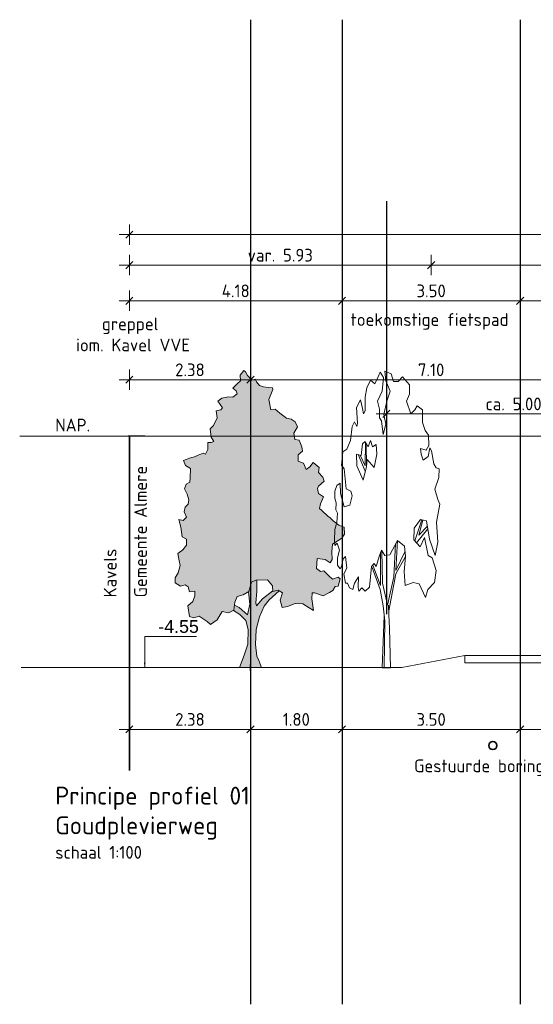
# Model space of a CAD drawing. Header units: metres. Extents: x 150805 to 161014, y 478675 to 486369.
# Tile 12 of 35: x 160748 to 160758, y 478675 to 478694. Entities that reach past the tile are written whole.
import ezdxf

# ---------------------------------------------------------------- set-up
doc = ezdxf.new("R2010")
doc.units = ezdxf.units.M
doc.linetypes.add('AL-NAP_LIJN', pattern=[15.25, 12, -1.5, 0.25, -1.5])
doc.layers.get('0').update_dxf_attribs({"lineweight": 25})
doc.layers.get('Defpoints').update_dxf_attribs({"lineweight": 25, "true_color": 0xff7fff})
for name, color, linetype, lineweight in [('N-WE-GR-BOOM-1e-A', 90, 'Continuous', 25), ('N-WE-GR-BOOM-1e-SD', 90, 'Continuous', 25), ('N-WE-VH-KANTVERHARDING-G', 7, 'Continuous', 35), ('X-XX-AL-M', 7, 'Continuous', 18), ('X-XX-AL-NAP-G', 7, 'AL-NAP_LIJN', 18), ('X-XX-AL-PROFIEL-B-G', 7, 'Continuous', 9), ('X-XX-AL-T25', 7, 'Continuous', 25), ('X-XX-AL-T35', 7, 'Continuous', 35)]:
    doc.layers.add(name, color=color, linetype=linetype, lineweight=lineweight)
doc.layers.add('N-WE-KG-GRENS_PERCEEL-G', color=150, linetype='KG-PERCEEL', lineweight=35, true_color=0x007fff)
doc.styles.add('Civitas Arial', font='arial.ttf')
doc.styles.add('NLCS-ISO-M100-T25', font='NLCS-ISO.ttf')
doc.styles.add('NLCS-ISO-M100-T35', font='NLCS-ISO.ttf')
doc.styles.get("Standard").update_dxf_attribs({"font": 'NLCS-ISO.ttf'})
doc.linetypes.add('KG-PERCEEL', pattern='A,5.5,-2,["P",Standard,S=1.8,R=0,X=-0.5,Y=-0.9],-2,5.5,-2,[5,NLCS.shx,S=0.75,R=0,X=0,Y=0],-2', length=19)
doc.dimstyles.new('Civitas 100 25', dxfattribs={"dimscale": 0.1, "dimtxt": 2.5, "dimasz": 1, "dimexe": 0.18, "dimexo": 0.0625, "dimgap": 1, "dimtad": 1, "dimzin": 0, "dimdsep": 46, "dimtxsty": 'Civitas Arial', "dimblk": 'Civitas-pijlmaat', "dimcen": 0, "dimse1": 1, "dimse2": 1, "dimadec": 0, "dimazin": 0, "dimtfac": 1, "dimtix": 1, "dimtmove": 0, "dimatfit": 0, "dimfxl": 1, "dimtolj": 1, "dimtzin": 0, "dimarcsym": 1})
doc.dimstyles.new('NLCS-M100-T25-SCHRAP-X_L2_H1', dxfattribs={"dimscale": 0.1, "dimtxt": 2.5, "dimasz": 1.4, "dimexe": 2, "dimexo": 2, "dimgap": 0.7, "dimtad": 1, "dimzin": 0, "dimdsep": 46, "dimtxsty": 'NLCS-ISO-M100-T25', "dimblk": 'OBLIQUE', "dimcen": 0, "dimdle": 2, "dimclrd": 256, "dimclre": 256, "dimclrt": 256, "dimadec": 1, "dimazin": 0, "dimtfac": 1, "dimtofl": 0, "dimtmove": 1, "dimatfit": 0, "dimldrblk": 'OBLIQUE', "dimfxl": 2, "dimfxlon": 1, "dimtfill": 1, "dimtfillclr": 254, "dimtolj": 1, "dimtzin": 0, "dimlwd": 18, "dimlwe": 18, "dimarcsym": 0})

# ---------------------------------------------------------------- blocks, each defined once
blk = doc.blocks.new('SGR-BOOM_S01_V_ZIJ-D')
at = {"layer": 'N-WE-GR-BOOM-1e-A', "transparency": 33554585}
h = blk.add_hatch(color=256, dxfattribs=at)
h.dxf.hatch_style = 1
h.set_gradient(color1=(254, 204, 102), color2=(108, 181, 90), tint=1, name='CYLINDER')
h.paths.add_polyline_path([(-1.056, 11.496), (-0.874, 11.68), (-0.792, 11.622), (-0.684, 11.475), (-0.477, 11.294), (-0.312, 11.337), (-0.253, 11.231), (-0.105, 11.091), (0.102, 11.028), (0.349, 11.012), (0.538, 10.99), (0.556, 10.931), (0.353, 10.535), (0.462, 10.124), (0.668, 10.149), (0.893, 10.004), (1.224, 9.8), (1.454, 9.761), (1.661, 9.663), (1.763, 9.457), (1.582, 9.209), (1.643, 8.962), (1.849, 8.94), (1.975, 8.676), (2.018, 8.511), (1.795, 8.362), (1.797, 8.115), (2.062, 8.035), (2.188, 7.789), (2.376, 7.896), (2.539, 8.062), (2.829, 7.858), (2.807, 7.67), (3.015, 7.489), (3.081, 7.325), (2.794, 7.134), (2.753, 7.034), (2.796, 6.845), (3.044, 6.706), (2.899, 6.434), (2.842, 6.251), (2.942, 6.187), (3.274, 5.943), (3.357, 5.902), (3.523, 5.762), (3.795, 5.599), (4.06, 5.519), (4.086, 5.248), (3.94, 5.082), (3.489, 4.855), (3.45, 4.566), (3.476, 4.254), (3.371, 4.112), (3.122, 4.252), (2.734, 4.29), (2.695, 3.901), (2.902, 3.779), (3.067, 3.798), (3.316, 3.611), (3.482, 3.471), (3.77, 3.556), (3.87, 3.492), (3.772, 3.203), (3.625, 3.184), (3.503, 3.036), (3.339, 2.952), (3.033, 2.826), (2.597, 2.946), (2.497, 2.946), (2.475, 2.698), (2.561, 2.246), (2.337, 2.35), (2.023, 2.512), (1.652, 2.527), (1.282, 2.4), (1.018, 2.357), (0.91, 2.645), (1.031, 2.934), (0.824, 3.038), (0.559, 2.995), (0.534, 3.219), (0.303, 3.447), (-0.274, 3.442), (-0.497, 3.358), (-0.618, 2.986), (-0.906, 2.86), (-1.193, 2.793), (-1.315, 2.568), (-1.354, 2.256), (-1.624, 2.154), (-1.931, 2.21), (-2.175, 1.879), (-2.504, 1.694), (-2.669, 1.816), (-3.066, 2.019), (-3.33, 1.952), (-3.536, 2.015), (-3.622, 2.427), (-3.376, 2.593), (-3.278, 2.818), (-3.279, 3.006), (-3.544, 2.981), (-3.61, 3.169), (-3.752, 3.25), (-3.981, 3.207), (-4.247, 3.328), (-4.249, 3.535), (-4.086, 3.724), (-3.988, 4.013), (-4.048, 4.195), (-4.115, 4.483), (-3.869, 4.633), (-3.682, 4.817), (-3.684, 5.046), (-3.891, 5.145), (-3.933, 5.333), (-3.958, 5.515), (-4.061, 5.826), (-3.854, 5.787), (-3.691, 5.912), (-3.798, 6.117), (-3.758, 6.3), (-3.595, 6.425), (-3.572, 6.59), (-3.657, 6.818), (-3.782, 7.024), (-3.701, 7.207), (-3.519, 7.291), (-3.497, 7.456), (-3.482, 7.827), (-3.73, 7.948), (-3.832, 8.136), (-3.485, 8.239), (-3.297, 8.281), (-3.115, 8.348), (-2.868, 8.432), (-2.745, 8.392), (-2.64, 8.575), (-2.642, 8.846), (-2.477, 8.847), (-2.336, 8.889), (-2.479, 9.053), (-2.523, 9.383), (-2.359, 9.507), (-2.179, 9.815), (-2.222, 10.085), (-1.993, 10.128), (-1.911, 10.212), (-2.036, 10.334), (-2.143, 10.475), (-1.955, 10.582), (-1.626, 10.644), (-1.402, 10.628), (-1.197, 10.753), (-1.239, 10.876), (-1.405, 10.975), (-1.177, 11.165), (-1.036, 11.266)])
h = blk.add_hatch(color=256, dxfattribs=at)
h.dxf.hatch_style = 1
h.set_gradient(color1=(99, 100, 102), color2=(88, 186, 72), tint=1, name='INVCURVED')
h.paths.add_polyline_path([(-0.098, 2.001), (0.128, 2.415), (0.374, 2.664), (0.861, 3.02), (0.824, 3.038), (0.559, 2.995), (0.557, 3.016), (0.044, 2.703), (-0.243, 2.43), (-0.285, 2.553), (-0.229, 2.989), (-0.233, 3.442), (-0.274, 3.442), (-0.497, 3.358), (-0.618, 2.986), (-0.646, 2.974), (-0.573, 2.492), (-0.693, 2.079), (-1.09, 2.364), (-1.33, 2.45), (-1.356, 2.244), (-1.064, 2.093), (-0.774, 1.848), (-0.648, 1.502), (-0.667, 0.925), (-0.846, 0.488), (-1.08, 0), (0, 0), (-0.126, 0.287), (-0.227, 0.452), (-0.296, 0.904), (-0.259, 1.505)])
at = {"lineweight": 0}
for p, q in [((-0.233, 3.442), (-0.229, 2.989)), ((-0.573, 2.492), (-0.646, 2.974)), ((-0.229, 2.989), (-0.285, 2.553)), ((0.044, 2.703), (0.557, 3.016)), ((0.861, 3.02), (0.374, 2.664)), ((-1.33, 2.45), (-1.09, 2.364)), ((-1.09, 2.364), (-0.693, 2.079)), ((-0.693, 2.079), (-0.573, 2.492)), ((-0.285, 2.553), (-0.243, 2.43)), ((-0.243, 2.43), (0.044, 2.703)), ((0.128, 2.415), (-0.098, 2.001)), ((0.374, 2.664), (0.128, 2.415)), ((-1.368, 2.251), (-1.064, 2.093)), ((-1.064, 2.093), (-0.774, 1.848)), ((-0.098, 2.001), (-0.259, 1.505)), ((-0.774, 1.848), (-0.648, 1.502)), ((-0.648, 1.502), (-0.667, 0.925)), ((-0.259, 1.505), (-0.296, 0.904)), ((-0.667, 0.925), (-0.846, 0.488)), ((-0.296, 0.904), (-0.227, 0.452)), ((-0.846, 0.488), (-1.08, 0)), ((-0.227, 0.452), (-0.126, 0.287)), ((-1.08, 0), (0, 0)), ((-0.126, 0.287), (0, 0))]:
    blk.add_line(p, q, dxfattribs=at)
at = {"lineweight": 0, "flags": 128}
blk.add_lwpolyline([(-1.056, 11.496), (-0.874, 11.68), (-0.792, 11.622), (-0.684, 11.475), (-0.477, 11.294), (-0.312, 11.337), (-0.253, 11.231), (-0.105, 11.091), (0.102, 11.028), (0.349, 11.012), (0.538, 10.99), (0.556, 10.931), (0.353, 10.535), (0.462, 10.124), (0.668, 10.149), (0.893, 10.004), (1.224, 9.8), (1.454, 9.761), (1.661, 9.663), (1.763, 9.457), (1.582, 9.209), (1.643, 8.962), (1.849, 8.94), (1.975, 8.676), (2.018, 8.511), (1.795, 8.362), (1.797, 8.115), (2.062, 8.035), (2.188, 7.789), (2.376, 7.896), (2.539, 8.062), (2.829, 7.858), (2.807, 7.67), (3.015, 7.489), (3.081, 7.325), (2.794, 7.134), (2.753, 7.034), (2.796, 6.845), (3.044, 6.706), (2.899, 6.434), (2.842, 6.251), (2.942, 6.187), (3.274, 5.943), (3.357, 5.902), (3.523, 5.762), (3.795, 5.599), (4.06, 5.519), (4.086, 5.248), (3.94, 5.082), (3.489, 4.855), (3.45, 4.566), (3.476, 4.254), (3.371, 4.112), (3.122, 4.252), (2.734, 4.29), (2.695, 3.901), (2.902, 3.779), (3.067, 3.798), (3.316, 3.611), (3.482, 3.471), (3.77, 3.556), (3.87, 3.492), (3.772, 3.203), (3.625, 3.184), (3.503, 3.036), (3.339, 2.952), (3.033, 2.826), (2.597, 2.946), (2.497, 2.946), (2.475, 2.698), (2.561, 2.246), (2.337, 2.35), (2.023, 2.512), (1.652, 2.527), (1.282, 2.4), (1.018, 2.357), (0.91, 2.645), (1.031, 2.934), (0.824, 3.038), (0.559, 2.995), (0.534, 3.219), (0.303, 3.447), (-0.274, 3.442), (-0.497, 3.358), (-0.618, 2.986), (-0.906, 2.86), (-1.193, 2.793), (-1.315, 2.568), (-1.354, 2.256), (-1.624, 2.154), (-1.931, 2.21), (-2.175, 1.879), (-2.504, 1.694), (-2.669, 1.816), (-3.066, 2.019), (-3.33, 1.952), (-3.536, 2.015), (-3.622, 2.427), (-3.376, 2.593), (-3.278, 2.818), (-3.279, 3.006), (-3.544, 2.981), (-3.61, 3.169), (-3.752, 3.25), (-3.981, 3.207), (-4.247, 3.328), (-4.249, 3.535), (-4.086, 3.724), (-3.988, 4.013), (-4.048, 4.195), (-4.115, 4.483), (-3.869, 4.633), (-3.682, 4.817), (-3.684, 5.046), (-3.891, 5.145), (-3.933, 5.333), (-3.958, 5.515), (-4.061, 5.826), (-3.854, 5.787), (-3.691, 5.912), (-3.798, 6.117), (-3.758, 6.3), (-3.595, 6.425), (-3.572, 6.59), (-3.657, 6.818), (-3.782, 7.024), (-3.701, 7.207), (-3.519, 7.291), (-3.497, 7.456), (-3.482, 7.827), (-3.73, 7.948), (-3.832, 8.136), (-3.485, 8.239), (-3.297, 8.281), (-3.115, 8.348), (-2.868, 8.432), (-2.745, 8.392), (-2.64, 8.575), (-2.642, 8.846), (-2.477, 8.847), (-2.336, 8.889), (-2.479, 9.053), (-2.523, 9.383), (-2.359, 9.507), (-2.179, 9.815), (-2.222, 10.085), (-1.993, 10.128), (-1.911, 10.212), (-2.036, 10.334), (-2.143, 10.475), (-1.955, 10.582), (-1.626, 10.644), (-1.402, 10.628), (-1.197, 10.753), (-1.239, 10.876), (-1.405, 10.975), (-1.177, 11.165), (-1.036, 11.266)], close=True, dxfattribs=at)
at = {"layer": 'Defpoints'}
blk.add_line((-0.54, -0.119), (-0.54, 0.13), dxfattribs=at)
blk = doc.blocks.new('SGR-BOOM_S01_P_ZIJ-D')
at = {"color": 0, "linetype": 'ByBlock'}
for p, q in [((-0.605, 14.244), (-0.384, 14.515)), ((-0.384, 14.515), (-0.053, 14.244)), ((0.057, 14.554), (0.692, 14.438)), ((0.168, 14.09), (0.057, 14.554)), ((-1.709, 13.742), (-1.35, 14.128)), ((-1.35, 14.128), (-0.909, 13.935)), ((-0.909, 13.935), (-0.605, 14.244)), ((-0.053, 14.244), (-0.191, 13.587)), ((0.582, 13.587), (0.168, 14.09)), ((0.692, 14.438), (0.913, 14.051)), ((0.913, 14.051), (1.382, 14.051)), ((1.382, 14.051), (1.796, 14.283)), ((1.796, 14.283), (2.486, 13.896)), ((-1.847, 13.278), (-1.709, 13.742)), ((-0.191, 13.587), (-0.66, 13.084)), ((0.251, 13.084), (0.582, 13.587)), ((2.486, 13.896), (2.486, 13.432)), ((-2.73, 12.775), (-2.316, 13.162)), ((-2.316, 13.162), (-2.123, 12.736)), ((-1.847, 12.62), (-1.847, 13.278)), ((-0.66, 13.084), (-0.467, 12.698)), ((-0.025, 12.427), (0.251, 13.084)), ((2.486, 13.432), (2.21, 13.084)), ((2.21, 13.084), (2.624, 12.466)), ((-2.62, 12.002), (-2.73, 12.775)), ((-2.123, 12.736), (-2.013, 12.466)), ((-2.013, 12.466), (-1.847, 12.62)), ((-0.467, 12.698), (-0.467, 12.272)), ((2.624, 12.466), (3.011, 12.659)), ((3.011, 12.659), (3.259, 12.852)), ((3.259, 12.852), (3.783, 12.659)), ((3.783, 12.659), (3.783, 12.04)), ((-0.467, 12.272), (-0.246, 12.118)), ((-0.246, 12.118), (-0.081, 11.46)), ((0.168, 11.963), (-0.025, 12.427)), ((-3.31, 11.151), (-3.144, 11.847)), ((-3.144, 11.847), (-2.896, 12.079)), ((-2.896, 12.079), (-2.675, 11.847)), ((-2.675, 11.847), (-2.62, 12.002)), ((-0.081, 11.46), (0.168, 11.963)), ((3.783, 12.04), (4.032, 11.654)), ((4.032, 11.654), (4.363, 11.422)), ((-3.669, 10.725), (-3.31, 11.151)), ((-1.35, 11.151), (-1.571, 10.841)), ((-1.129, 10.841), (-1.35, 11.151)), ((4.363, 11.422), (4.391, 10.919)), ((-4.055, 10.609), (-3.669, 10.725)), ((-2.123, 10.996), (-2.261, 10.416)), ((-1.875, 11.112), (-2.123, 10.996)), ((-1.571, 10.841), (-1.875, 11.112)), ((-1.844, 11.085), (-1.875, 9.913)), ((-1.731, 9.898), (-1.764, 10.996)), ((-0.798, 10.957), (-1.129, 10.841)), ((-0.715, 10.493), (-0.798, 10.957)), ((3.59, 10.764), (3.645, 10.493)), ((4.142, 10.687), (3.59, 10.764)), ((4.391, 10.919), (4.142, 10.687)), ((4.335, 10.377), (4.501, 10.803)), ((4.501, 10.803), (4.667, 10.648)), ((4.667, 10.648), (4.883, 10.004)), ((-4.193, 9.952), (-4.055, 10.609)), ((-2.703, 10.493), (-2.675, 9.913)), ((-2.261, 10.416), (-2.703, 10.493)), ((-1.848, 9.655), (-2.554, 10.467)), ((-1.875, 9.913), (-2.36, 10.433)), ((-1.737, 9.875), (-1.654, 10.223)), ((-1.654, 10.223), (-0.991, 9.836)), ((-0.991, 9.836), (-0.715, 10.493)), ((3.645, 10.493), (3.839, 10.184)), ((3.839, 10.184), (4.335, 10.377)), ((-3.917, 9.759), (-4.193, 9.952)), ((-3.724, 8.792), (-3.917, 9.759)), ((-2.675, 9.913), (-2.068, 9.217)), ((-2.068, 9.217), (-1.737, 9.875)), ((4.883, 10.004), (5.104, 9.811)), ((5.104, 9.811), (5.407, 9.772)), ((5.407, 9.772), (5.38, 9.347)), ((5.38, 9.347), (4.993, 8.767)), ((-4.828, 8.676), (-4.635, 8.947)), ((-4.635, 8.947), (-4.304, 9.063)), ((-4.304, 9.063), (-4.276, 8.56)), ((-3.282, 8.676), (-3.724, 8.792)), ((4.993, 8.767), (5.269, 8.264)), ((-4.828, 8.328), (-4.828, 8.676)), ((-4.718, 8.096), (-4.828, 8.328)), ((-4.276, 8.56), (-3.917, 7.903)), ((-3.365, 7.98), (-3.144, 8.444)), ((-3.144, 8.444), (-3.282, 8.676)), ((5.269, 8.264), (5.462, 8.032)), ((-4.745, 7.748), (-4.718, 8.096)), ((-4.58, 7.593), (-4.745, 7.748)), ((-3.917, 7.903), (-3.365, 7.98)), ((5.462, 8.032), (5.157, 7.141)), ((-4.635, 7.129), (-4.58, 7.593)), ((3.563, 7.284), (2.955, 6.858)), ((3.713, 7.265), (3.025, 6.223)), ((4.17, 7.206), (3.563, 7.284)), ((-4.883, 6.24), (-4.828, 6.781)), ((-4.828, 6.781), (-4.635, 7.129)), ((2.955, 6.858), (2.928, 6.278)), ((3.184, 6.131), (4.308, 6.82)), ((3.397, 6.51), (3.81, 7.252)), ((3.397, 6.51), (4.26, 6.943)), ((4.473, 6.317), (4.17, 7.206)), ((5.157, 7.141), (5.274, 6.162)), ((3.535, 5.93), (3.977, 6.394)), ((3.977, 6.394), (4.335, 5.505)), ((5.025, 5.505), (4.473, 6.317)), ((-4.828, 6.008), (-4.883, 6.24)), ((-4.607, 6.124), (-4.828, 6.008)), ((-4.386, 5.776), (-4.607, 6.124)), ((1.299, 6.24), (0.554, 5.544)), ((1.124, 6.076), (0.941, 4.461)), ((1.134, 4.77), (1.299, 6.24)), ((1.989, 5.969), (1.299, 6.24)), ((2.1, 5.466), (1.989, 5.969)), ((2.928, 6.278), (3.535, 5.93)), ((5.274, 6.162), (5.025, 5.505)), ((-4.58, 5.389), (-4.386, 5.776)), ((-4.58, 5.041), (-4.58, 5.389)), ((-4.028, 5.35), (-4.193, 4.964)), ((-3.807, 5.466), (-4.028, 5.35)), ((-3.669, 4.886), (-3.807, 5.466)), ((-0.467, 5.505), (-0.771, 4.964)), ((-0.246, 5.776), (-0.467, 5.505)), ((-0.357, 5.621), (-0.357, 4.036)), ((0.057, 5.505), (-0.246, 5.776)), ((-0.163, 4.152), (-0.219, 5.737)), ((0.554, 5.544), (0.057, 5.505)), ((1.134, 4.77), (2.045, 5.698)), ((1.161, 4.616), (2.1, 5.466)), ((1.962, 4.732), (2.1, 5.466)), ((4.335, 5.505), (4.722, 5.389)), ((4.722, 5.389), (5.108, 4.77)), ((-4.331, 4.848), (-4.58, 5.041)), ((-4.193, 4.964), (-4.331, 4.848)), ((-3.972, 4.616), (-3.669, 4.886)), ((-1.24, 4.964), (-1.433, 3.958)), ((-0.964, 5.118), (-1.24, 4.964)), ((-0.384, 3.842), (-1.185, 4.925)), ((-0.357, 4.036), (-1.102, 5.041)), ((-0.771, 4.964), (-0.964, 5.118)), ((-3.807, 4.152), (-3.972, 4.616)), ((-2.509, 4.461), (-2.896, 4.152)), ((-2.537, 3.958), (-2.509, 4.461)), ((0.941, 4.461), (0.333, 3.069)), ((0.454, 2.801), (1.161, 4.616)), ((2.072, 4.036), (1.962, 4.732)), ((5.108, 4.77), (4.943, 4.19)), ((-3.586, 4.152), (-3.807, 4.152)), ((-3.393, 3.92), (-3.586, 4.152)), ((-3.062, 3.842), (-3.393, 3.92)), ((-2.896, 4.152), (-3.062, 3.842)), ((-2.482, 3.765), (-2.537, 3.958)), ((-2.178, 3.92), (-2.482, 3.765)), ((-1.875, 3.765), (-2.178, 3.92)), ((-1.433, 3.958), (-1.875, 3.765)), ((0.333, 3.069), (-0.163, 4.152)), ((2.845, 4.19), (2.072, 4.036)), ((3.452, 4.113), (2.845, 4.19)), ((4.059, 3.455), (3.452, 4.113)), ((4.943, 4.19), (4.308, 3.842)), ((-0.095, 3.034), (-0.384, 3.842)), ((4.308, 3.842), (4.059, 3.455)), ((-0.095, 3.034), (0.056, 2.304)), ((0.459, 2.586), (0.446, 3.078)), ((-0.2, 0), (0.002, 2.564)), ((0.522, 1.947), (0.459, 2.586)), ((0.056, 2.304), (0, 0)), ((0.522, 1.947), (0.635, 0))]:
    blk.add_line(p, q, dxfattribs=at)
blk.add_line((-0.2, 0), (0.635, 0))
blk = doc.blocks.new('_Oblique')
at = {"color": 0, "linetype": 'ByBlock', "lineweight": -2}
blk.add_line((-0.5, -0.5), (0.5, 0.5), dxfattribs=at)
blk = doc.blocks.new('*D318')
at = {"layer": 'Defpoints', "color": 0, "transparency": 16777216}
for p in [(160756.145, 478689.679), (160767.895, 478689.184), (160756.145, 478686.322)]:
    blk.add_point(p, dxfattribs=at)
at = {"layer": 'X-XX-AL-M', "linetype": 'Continuous', "lineweight": 18, "transparency": 16777216}
for p, q in [((160756.145, 478689.479), (160756.145, 478689.879)), ((160767.895, 478689.479), (160767.895, 478689.879)), ((160768.095, 478689.679), (160755.945, 478689.679))]:
    blk.add_line(p, q, dxfattribs=at)
at = {"layer": 'X-XX-AL-M', "lineweight": 18, "transparency": 16777216, "xscale": 0.14, "yscale": 0.14, "zscale": 0.14, "rotation": 180}
blk.add_blockref('_Oblique', (160756.145, 478689.679), dxfattribs=at)
at = {"layer": 'X-XX-AL-M', "lineweight": 18, "transparency": 16777216, "xscale": 0.14, "yscale": 0.14, "zscale": 0.14}
blk.add_blockref('_Oblique', (160767.895, 478689.679), dxfattribs=at)
at = {"layer": 'X-XX-AL-M', "transparency": 16777216, "insert": (160762.02, 478689.874), "char_height": 0.25, "attachment_point": 5, "style": 'NLCS-ISO-M100-T25', "bg_fill": 3, "box_fill_scale": 1.1, "bg_fill_color": 256, "bg_fill_true_color": 13158600, "bg_fill_transparency": 0}
blk.add_mtext('\\A1;11.75', dxfattribs=at)
blk = doc.blocks.new('*D319')
at = {"layer": 'Defpoints', "color": 0, "transparency": 16777216}
for p in [(160754.395, 478688.978), (160750.215, 478686.322), (160754.395, 478682.522)]:
    blk.add_point(p, dxfattribs=at)
at = {"layer": 'X-XX-AL-M', "linetype": 'Continuous', "lineweight": 18, "transparency": 16777216}
for p, q in [((160750.215, 478688.778), (160750.215, 478689.178)), ((160754.395, 478688.778), (160754.395, 478689.178)), ((160750.015, 478688.978), (160754.595, 478688.978))]:
    blk.add_line(p, q, dxfattribs=at)
at = {"layer": 'X-XX-AL-M', "lineweight": 18, "transparency": 16777216, "xscale": 0.14, "yscale": 0.14, "zscale": 0.14, "rotation": 180}
blk.add_blockref('_Oblique', (160750.215, 478688.978), dxfattribs=at)
at = {"layer": 'X-XX-AL-M', "lineweight": 18, "transparency": 16777216, "xscale": 0.14, "yscale": 0.14, "zscale": 0.14}
blk.add_blockref('_Oblique', (160754.395, 478688.978), dxfattribs=at)
at = {"layer": 'X-XX-AL-M', "transparency": 16777216, "insert": (160752.305, 478689.173), "char_height": 0.25, "attachment_point": 5, "style": 'NLCS-ISO-M100-T25', "bg_fill": 3, "box_fill_scale": 1.1, "bg_fill_color": 256, "bg_fill_true_color": 13158600, "bg_fill_transparency": 0}
blk.add_mtext('\\A1;4.18', dxfattribs=at)
blk = doc.blocks.new('*D320')
at = {"layer": 'Defpoints', "color": 0, "transparency": 16777216}
for p in [(160757.895, 478688.978), (160754.395, 478682.522), (160757.895, 478682.522)]:
    blk.add_point(p, dxfattribs=at)
at = {"layer": 'X-XX-AL-M', "linetype": 'Continuous', "lineweight": 18, "transparency": 16777216}
for p, q in [((160754.395, 478688.778), (160754.395, 478689.178)), ((160757.895, 478688.778), (160757.895, 478689.178)), ((160754.195, 478688.978), (160758.095, 478688.978))]:
    blk.add_line(p, q, dxfattribs=at)
at = {"layer": 'X-XX-AL-M', "lineweight": 18, "transparency": 16777216, "xscale": 0.14, "yscale": 0.14, "zscale": 0.14, "rotation": 180}
blk.add_blockref('_Oblique', (160754.395, 478688.978), dxfattribs=at)
at = {"layer": 'X-XX-AL-M', "lineweight": 18, "transparency": 16777216, "xscale": 0.14, "yscale": 0.14, "zscale": 0.14}
blk.add_blockref('_Oblique', (160757.895, 478688.978), dxfattribs=at)
at = {"layer": 'X-XX-AL-M', "transparency": 16777216, "insert": (160756.145, 478689.173), "char_height": 0.25, "attachment_point": 5, "style": 'NLCS-ISO-M100-T25', "bg_fill": 3, "box_fill_scale": 1.1, "bg_fill_color": 256, "bg_fill_true_color": 13158600, "bg_fill_transparency": 0}
blk.add_mtext('\\A1;3.50', dxfattribs=at)
blk = doc.blocks.new('*D321')
at = {"layer": 'Defpoints', "color": 0, "transparency": 16777216}
for p in [(160764.645, 478688.978), (160764.645, 478682.824), (160757.895, 478682.522)]:
    blk.add_point(p, dxfattribs=at)
at = {"layer": 'X-XX-AL-M', "linetype": 'Continuous', "lineweight": 18, "transparency": 16777216}
for p, q in [((160757.895, 478688.778), (160757.895, 478689.178)), ((160764.645, 478688.778), (160764.645, 478689.178)), ((160757.695, 478688.978), (160764.845, 478688.978))]:
    blk.add_line(p, q, dxfattribs=at)
at = {"layer": 'X-XX-AL-M', "lineweight": 18, "transparency": 16777216, "xscale": 0.14, "yscale": 0.14, "zscale": 0.14, "rotation": 180}
blk.add_blockref('_Oblique', (160757.895, 478688.978), dxfattribs=at)
at = {"layer": 'X-XX-AL-M', "lineweight": 18, "transparency": 16777216, "xscale": 0.14, "yscale": 0.14, "zscale": 0.14}
blk.add_blockref('_Oblique', (160764.645, 478688.978), dxfattribs=at)
at = {"layer": 'X-XX-AL-M', "transparency": 16777216, "insert": (160761.27, 478689.173), "char_height": 0.25, "attachment_point": 5, "style": 'NLCS-ISO-M100-T25', "bg_fill": 3, "box_fill_scale": 1.1, "bg_fill_color": 256, "bg_fill_true_color": 13158600, "bg_fill_transparency": 0}
blk.add_mtext('\\A1;6.75', dxfattribs=at)
blk = doc.blocks.new('*D325')
at = {"layer": 'Defpoints', "color": 0, "transparency": 16777216}
for p in [(160776.465, 478690.278), (160750.215, 478686.322), (160776.465, 478686.322)]:
    blk.add_point(p, dxfattribs=at)
at = {"layer": 'X-XX-AL-M', "linetype": 'Continuous', "lineweight": 18, "transparency": 16777216}
for p, q in [((160750.215, 478690.078), (160750.215, 478690.478)), ((160776.465, 478690.078), (160776.465, 478690.478)), ((160750.015, 478690.278), (160776.665, 478690.278))]:
    blk.add_line(p, q, dxfattribs=at)
at = {"layer": 'X-XX-AL-M', "lineweight": 18, "transparency": 16777216, "xscale": 0.14, "yscale": 0.14, "zscale": 0.14, "rotation": 180}
blk.add_blockref('_Oblique', (160750.215, 478690.278), dxfattribs=at)
at = {"layer": 'X-XX-AL-M', "lineweight": 18, "transparency": 16777216, "xscale": 0.14, "yscale": 0.14, "zscale": 0.14}
blk.add_blockref('_Oblique', (160776.465, 478690.278), dxfattribs=at)
at = {"layer": 'X-XX-AL-M', "transparency": 16777216, "insert": (160763.34, 478690.498), "char_height": 0.25, "attachment_point": 5, "style": 'NLCS-ISO-M100-T25', "bg_fill": 3, "box_fill_scale": 1.1, "bg_fill_color": 256, "bg_fill_true_color": 13158600, "bg_fill_transparency": 0}
blk.add_mtext('\\A1;var. 26.25 (RVB)', dxfattribs=at)
blk = doc.blocks.new('*D326')
at = {"layer": 'Defpoints', "color": 0, "transparency": 16777216}
for p in [(160750.215, 478689.679), (160750.215, 478686.322), (160756.145, 478686.322)]:
    blk.add_point(p, dxfattribs=at)
at = {"layer": 'X-XX-AL-M', "linetype": 'Continuous', "lineweight": 18, "transparency": 16777216}
for p, q in [((160750.215, 478689.479), (160750.215, 478689.879)), ((160756.145, 478689.479), (160756.145, 478689.879)), ((160756.345, 478689.679), (160750.015, 478689.679))]:
    blk.add_line(p, q, dxfattribs=at)
at = {"layer": 'X-XX-AL-M', "lineweight": 18, "transparency": 16777216, "xscale": 0.14, "yscale": 0.14, "zscale": 0.14, "rotation": 180}
blk.add_blockref('_Oblique', (160750.215, 478689.679), dxfattribs=at)
at = {"layer": 'X-XX-AL-M', "lineweight": 18, "transparency": 16777216, "xscale": 0.14, "yscale": 0.14, "zscale": 0.14}
blk.add_blockref('_Oblique', (160756.145, 478689.679), dxfattribs=at)
at = {"layer": 'X-XX-AL-M', "transparency": 16777216, "insert": (160753.18, 478689.874), "char_height": 0.25, "attachment_point": 5, "style": 'NLCS-ISO-M100-T25', "bg_fill": 3, "box_fill_scale": 1.1, "bg_fill_color": 256, "bg_fill_true_color": 13158600, "bg_fill_transparency": 0}
blk.add_mtext('\\A1;var. 5.93', dxfattribs=at)
blk = doc.blocks.new('*D315')
at = {"layer": 'Defpoints', "color": 0, "transparency": 16777216}
for p in [(160755.265, 478690.934), (160760.265, 478686.757), (160760.265, 478682.824)]:
    blk.add_point(p, dxfattribs=at)
at = {"layer": 'X-XX-AL-M', "linetype": 'Continuous', "lineweight": 18, "transparency": 16777216}
for p, q in [((160755.265, 478686.957), (160755.265, 478686.557)), ((160760.265, 478686.557), (160760.265, 478686.957)), ((160755.065, 478686.757), (160760.465, 478686.757))]:
    blk.add_line(p, q, dxfattribs=at)
at = {"layer": 'X-XX-AL-M', "lineweight": 18, "transparency": 16777216, "xscale": 0.14, "yscale": 0.14, "zscale": 0.14, "rotation": 180}
blk.add_blockref('_Oblique', (160755.265, 478686.757), dxfattribs=at)
at = {"layer": 'X-XX-AL-M', "lineweight": 18, "transparency": 16777216, "xscale": 0.14, "yscale": 0.14, "zscale": 0.14}
blk.add_blockref('_Oblique', (160760.265, 478686.757), dxfattribs=at)
at = {"layer": 'X-XX-AL-M', "transparency": 16777216, "insert": (160757.765, 478686.952), "char_height": 0.25, "attachment_point": 5, "style": 'NLCS-ISO-M100-T25', "bg_fill": 3, "box_fill_scale": 1.1, "bg_fill_color": 256, "bg_fill_true_color": 13158600, "bg_fill_transparency": 0}
blk.add_mtext('\\A1;ca. 5.00', dxfattribs=at)
blk = doc.blocks.new('*D59')
at = {"layer": 'Defpoints', "color": 0, "transparency": 16777216}
for p in [(0.033, 0), (0.18, -3.97), (0.033, -4.55)]:
    blk.add_point(p, dxfattribs=at)
at = {"color": 0, "transparency": 16777216, "insert": (0.666, -3.743), "char_height": 0.25, "attachment_point": 5, "style": 'Civitas Arial'}
blk.add_mtext('\\A1;-4.55 ', dxfattribs=at)
blk = doc.blocks.new('Civitas-pijlmaat')
blk.add_line((0, 0.52), (0, -0.52))
blk.add_solid([(0, 0), (-1.5, 0.34), (-1.5, -0.34)])
blk = doc.blocks.new('*D332')
at = {"layer": 'Defpoints', "color": 0, "transparency": 16777216}
for p in [(160752.595, 478687.427), (160750.215, 478686.322), (160752.595, 478686.322)]:
    blk.add_point(p, dxfattribs=at)
at = {"layer": 'N-WE-GR-BOOM-1e-SD', "linetype": 'Continuous', "lineweight": 18, "transparency": 16777216}
for p, q in [((160750.215, 478687.227), (160750.215, 478687.627)), ((160752.595, 478687.227), (160752.595, 478687.627)), ((160750.015, 478687.427), (160752.795, 478687.427))]:
    blk.add_line(p, q, dxfattribs=at)
at = {"layer": 'N-WE-GR-BOOM-1e-SD', "lineweight": 18, "transparency": 16777216, "xscale": 0.14, "yscale": 0.14, "zscale": 0.14, "rotation": 180}
blk.add_blockref('_Oblique', (160750.215, 478687.427), dxfattribs=at)
at = {"layer": 'N-WE-GR-BOOM-1e-SD', "lineweight": 18, "transparency": 16777216, "xscale": 0.14, "yscale": 0.14, "zscale": 0.14}
blk.add_blockref('_Oblique', (160752.595, 478687.427), dxfattribs=at)
at = {"layer": 'N-WE-GR-BOOM-1e-SD', "transparency": 16777216, "insert": (160751.405, 478687.622), "char_height": 0.25, "attachment_point": 5, "style": 'NLCS-ISO-M100-T25', "bg_fill": 3, "box_fill_scale": 1.1, "bg_fill_color": 256, "bg_fill_true_color": 13158600, "bg_fill_transparency": 0}
blk.add_mtext('\\A1;2.38', dxfattribs=at)
blk = doc.blocks.new('*D333')
at = {"layer": 'Defpoints', "color": 0, "transparency": 16777216}
for p in [(160759.695, 478687.427), (160752.595, 478686.322), (160759.695, 478682.164)]:
    blk.add_point(p, dxfattribs=at)
at = {"layer": 'N-WE-GR-BOOM-1e-SD', "linetype": 'Continuous', "lineweight": 18, "transparency": 16777216}
for p, q in [((160752.595, 478687.227), (160752.595, 478687.627)), ((160759.695, 478687.227), (160759.695, 478687.627)), ((160752.395, 478687.427), (160759.895, 478687.427))]:
    blk.add_line(p, q, dxfattribs=at)
at = {"layer": 'N-WE-GR-BOOM-1e-SD', "lineweight": 18, "transparency": 16777216, "xscale": 0.14, "yscale": 0.14, "zscale": 0.14, "rotation": 180}
blk.add_blockref('_Oblique', (160752.595, 478687.427), dxfattribs=at)
at = {"layer": 'N-WE-GR-BOOM-1e-SD', "lineweight": 18, "transparency": 16777216, "xscale": 0.14, "yscale": 0.14, "zscale": 0.14}
blk.add_blockref('_Oblique', (160759.695, 478687.427), dxfattribs=at)
at = {"layer": 'N-WE-GR-BOOM-1e-SD', "transparency": 16777216, "insert": (160756.145, 478687.622), "char_height": 0.25, "attachment_point": 5, "style": 'NLCS-ISO-M100-T25', "bg_fill": 3, "box_fill_scale": 1.1, "bg_fill_color": 256, "bg_fill_true_color": 13158600, "bg_fill_transparency": 0}
blk.add_mtext('\\A1;7.10', dxfattribs=at)
blk = doc.blocks.new('*D335')
at = {"layer": 'Defpoints', "color": 0, "transparency": 16777216}
for p in [(160752.595, 478680.56), (160750.215, 478679.755), (160752.595, 478679.755)]:
    blk.add_point(p, dxfattribs=at)
at = {"layer": 'N-WE-GR-BOOM-1e-SD', "linetype": 'Continuous', "lineweight": 18, "transparency": 16777216}
for p, q in [((160750.215, 478680.36), (160750.215, 478680.76)), ((160752.595, 478680.36), (160752.595, 478680.76)), ((160750.015, 478680.56), (160752.795, 478680.56))]:
    blk.add_line(p, q, dxfattribs=at)
at = {"layer": 'N-WE-GR-BOOM-1e-SD', "lineweight": 18, "transparency": 16777216, "xscale": 0.14, "yscale": 0.14, "zscale": 0.14, "rotation": 180}
blk.add_blockref('_Oblique', (160750.215, 478680.56), dxfattribs=at)
at = {"layer": 'N-WE-GR-BOOM-1e-SD', "lineweight": 18, "transparency": 16777216, "xscale": 0.14, "yscale": 0.14, "zscale": 0.14}
blk.add_blockref('_Oblique', (160752.595, 478680.56), dxfattribs=at)
at = {"layer": 'N-WE-GR-BOOM-1e-SD', "transparency": 16777216, "insert": (160751.405, 478680.755), "char_height": 0.25, "attachment_point": 5, "style": 'NLCS-ISO-M100-T25', "bg_fill": 3, "box_fill_scale": 1.1, "bg_fill_color": 256, "bg_fill_true_color": 13158600, "bg_fill_transparency": 0}
blk.add_mtext('\\A1;2.38', dxfattribs=at)
blk = doc.blocks.new('*D336')
at = {"layer": 'Defpoints', "color": 0, "transparency": 16777216}
for p in [(160754.395, 478681.772), (160754.395, 478680.56), (160752.595, 478679.755)]:
    blk.add_point(p, dxfattribs=at)
at = {"layer": 'N-WE-GR-BOOM-1e-SD', "linetype": 'Continuous', "lineweight": 18, "transparency": 16777216}
for p, q in [((160752.595, 478680.36), (160752.595, 478680.76)), ((160754.395, 478680.76), (160754.395, 478680.36)), ((160752.395, 478680.56), (160754.595, 478680.56))]:
    blk.add_line(p, q, dxfattribs=at)
at = {"layer": 'N-WE-GR-BOOM-1e-SD', "lineweight": 18, "transparency": 16777216, "xscale": 0.14, "yscale": 0.14, "zscale": 0.14, "rotation": 180}
blk.add_blockref('_Oblique', (160752.595, 478680.56), dxfattribs=at)
at = {"layer": 'N-WE-GR-BOOM-1e-SD', "lineweight": 18, "transparency": 16777216, "xscale": 0.14, "yscale": 0.14, "zscale": 0.14}
blk.add_blockref('_Oblique', (160754.395, 478680.56), dxfattribs=at)
at = {"layer": 'N-WE-GR-BOOM-1e-SD', "transparency": 16777216, "insert": (160753.495, 478680.755), "char_height": 0.25, "attachment_point": 5, "style": 'NLCS-ISO-M100-T25', "bg_fill": 3, "box_fill_scale": 1.1, "bg_fill_color": 256, "bg_fill_true_color": 13158600, "bg_fill_transparency": 0}
blk.add_mtext('\\A1;1.80', dxfattribs=at)
blk = doc.blocks.new('*D337')
at = {"layer": 'Defpoints', "color": 0, "transparency": 16777216}
for p in [(160754.395, 478681.772), (160757.895, 478681.772), (160757.895, 478680.56)]:
    blk.add_point(p, dxfattribs=at)
at = {"layer": 'N-WE-GR-BOOM-1e-SD', "linetype": 'Continuous', "lineweight": 18, "transparency": 16777216}
for p, q in [((160754.395, 478680.76), (160754.395, 478680.36)), ((160757.895, 478680.76), (160757.895, 478680.36)), ((160754.195, 478680.56), (160758.095, 478680.56))]:
    blk.add_line(p, q, dxfattribs=at)
at = {"layer": 'N-WE-GR-BOOM-1e-SD', "lineweight": 18, "transparency": 16777216, "xscale": 0.14, "yscale": 0.14, "zscale": 0.14, "rotation": 180}
blk.add_blockref('_Oblique', (160754.395, 478680.56), dxfattribs=at)
at = {"layer": 'N-WE-GR-BOOM-1e-SD', "lineweight": 18, "transparency": 16777216, "xscale": 0.14, "yscale": 0.14, "zscale": 0.14}
blk.add_blockref('_Oblique', (160757.895, 478680.56), dxfattribs=at)
at = {"layer": 'N-WE-GR-BOOM-1e-SD', "transparency": 16777216, "insert": (160756.145, 478680.755), "char_height": 0.25, "attachment_point": 5, "style": 'NLCS-ISO-M100-T25', "bg_fill": 3, "box_fill_scale": 1.1, "bg_fill_color": 256, "bg_fill_true_color": 13158600, "bg_fill_transparency": 0}
blk.add_mtext('\\A1;3.50', dxfattribs=at)
blk = doc.blocks.new('*D338')
at = {"layer": 'Defpoints', "color": 0, "transparency": 16777216}
for p in [(160757.895, 478681.772), (160759.695, 478681.772), (160759.695, 478680.56)]:
    blk.add_point(p, dxfattribs=at)
at = {"layer": 'N-WE-GR-BOOM-1e-SD', "linetype": 'Continuous', "lineweight": 18, "transparency": 16777216}
for p, q in [((160757.895, 478680.76), (160757.895, 478680.36)), ((160759.695, 478680.76), (160759.695, 478680.36)), ((160757.695, 478680.56), (160759.895, 478680.56))]:
    blk.add_line(p, q, dxfattribs=at)
at = {"layer": 'N-WE-GR-BOOM-1e-SD', "lineweight": 18, "transparency": 16777216, "xscale": 0.14, "yscale": 0.14, "zscale": 0.14, "rotation": 180}
blk.add_blockref('_Oblique', (160757.895, 478680.56), dxfattribs=at)
at = {"layer": 'N-WE-GR-BOOM-1e-SD', "lineweight": 18, "transparency": 16777216, "xscale": 0.14, "yscale": 0.14, "zscale": 0.14}
blk.add_blockref('_Oblique', (160759.695, 478680.56), dxfattribs=at)
at = {"layer": 'N-WE-GR-BOOM-1e-SD', "transparency": 16777216, "insert": (160758.795, 478680.755), "char_height": 0.25, "attachment_point": 5, "style": 'NLCS-ISO-M100-T25', "bg_fill": 3, "box_fill_scale": 1.1, "bg_fill_color": 256, "bg_fill_true_color": 13158600, "bg_fill_transparency": 0}
blk.add_mtext('\\A1;1.80', dxfattribs=at)
blk = doc.blocks.new('*U58')
blk.add_line((0.033, -4.55), (-0.028, -4.55))
at = {"layer": 'Defpoints', "color": 6}
blk.add_line((0, 0), (-0.325, 0), dxfattribs=at)
dim = blk.add_ordinate_dim(feature_location=(0.033, -4.55), offset=(0.147, 0.58), dtype=0, origin=(0.033, 0), text='-<> ', dimstyle='Civitas 100 25')
dim.commit()
dim.dimension.update_dxf_attribs({"geometry": '*D59', "text_midpoint": (0.666, -3.743)})
blk.add_leader([(0, -4.55), (0, -3.935), (1.018, -3.935)], dimstyle='Civitas 100 25')

msp = doc.modelspace()

# ---------------------------------------------------------------- linework, layer by layer
at = {"layer": 'Defpoints', "color": 215, "true_color": 0xa953a0}
msp.add_line((160755.265, 478690.934), (160755.265, 478682.824), dxfattribs=at)
at = {"layer": 'N-WE-VH-KANTVERHARDING-G', "color": 6, "true_color": 0xff00ff}
msp.add_circle((160757.357, 478680.242), 0.08, dxfattribs=at)
at = {"layer": 'X-XX-AL-NAP-G'}
msp.add_line((160748.059, 478686.322), (160781.248, 478686.322), dxfattribs=at)
at = {"layer": 'X-XX-AL-PROFIEL-B-G'}
msp.add_line((160756.809, 478682.014), (160755.57, 478681.772), dxfattribs=at)
at = {"layer": 'X-XX-AL-PROFIEL-B-G', "flags": 128}
msp.add_lwpolyline([(160756.809, 478681.864), (160758.809, 478681.864), (160758.809, 478682.014), (160756.809, 478682.014)], close=True, dxfattribs=at)
msp.add_lwpolyline([(160755.57, 478681.772), (160748.085, 478681.772)], dxfattribs=at)

# ---------------------------------------------------------------- block references
at = {"layer": 'N-WE-GR-BOOM-1e-SD', "xscale": 0.4, "yscale": 0.5, "zscale": 0.5}
msp.add_blockref('SGR-BOOM_S01_V_ZIJ-D', (160752.811, 478681.772), dxfattribs=at)
at = {"layer": 'X-XX-AL-PROFIEL-B-G', "xscale": 0.2, "yscale": 0.4, "zscale": 0.5}
msp.add_blockref('SGR-BOOM_S01_P_ZIJ-D', (160755.221, 478681.771), dxfattribs=at)

# ---------------------------------------------------------------- texts
at = {"layer": 'X-XX-AL-T25', "style": 'NLCS-ISO-M100-T25'}
msp.add_text('Gestuurde boring, Pers', height=0.25, dxfattribs=at).set_placement((160755.81, 478679.718))
at = {"layer": 'X-XX-AL-T25', "char_height": 0.25, "attachment_point": 1, "style": 'NLCS-ISO-M100-T25'}
for s, insert in [('NAP.', (160748.758, 478686.662)), ('schaal 1:100', (160748.758, 478678.269))]:
    msp.add_mtext_dynamic_manual_height_columns(s, width=1.87194, gutter_width=1.25, heights=[0], dxfattribs=dict(at, insert=insert))
at = {"layer": 'X-XX-AL-T35', "insert": (160748.758, 478679.433), "char_height": 0.35, "width": 9.70714, "attachment_point": 1, "style": 'NLCS-ISO-M100-T35'}
msp.add_mtext('Principe profiel 01\\PGoudplevierweg', dxfattribs=at)

# ---------------------------------------------------------------- next in the draw order: dimensions: what is measured, and where the dimension line sits
at = {"layer": 'X-XX-AL-M'}
for base, p1, p2, picture, middle in [((160756.145, 478689.679), (160767.895, 478689.184), (160756.145, 478686.322), '*D318', (160762.02, 478689.874)), ((160754.395, 478688.978), (160750.215, 478686.322), (160754.395, 478682.522), '*D319', (160752.305, 478689.173))]:
    dim = msp.add_linear_dim(base=base, p1=p1, p2=p2, dimstyle='NLCS-M100-T25-SCHRAP-X_L2_H1', dxfattribs=at)
    dim.commit()
    dim.dimension.update_dxf_attribs({"geometry": picture, "text_midpoint": middle})

# ---------------------------------------------------------------- next in the draw order: linework, layer by layer
at = {"layer": 'N-WE-KG-GRENS_PERCEEL-G'}
msp.add_line((160750.215, 478686.322), (160750.215, 478679.755), dxfattribs=at)

# ---------------------------------------------------------------- next in the draw order: texts
at = {"layer": 'X-XX-AL-T25', "color": 240, "true_color": 0xed1f24, "style": 'NLCS-ISO-M100-T25'}
for s, p in [('Gemeente Almere', (160750.559, 478683.152)), ('Kavels', (160749.962, 478683.152))]:
    msp.add_text(s, height=0.25, rotation=90, dxfattribs=at).set_placement(p)

# ---------------------------------------------------------------- next in the draw order: dimensions: what is measured, and where the dimension line sits
at = {"layer": 'X-XX-AL-M'}
dim = msp.add_linear_dim(base=(160757.895, 478688.978), p1=(160754.395, 478682.522), p2=(160757.895, 478682.522), dimstyle='NLCS-M100-T25-SCHRAP-X_L2_H1', dxfattribs=at)
dim.commit()
dim.dimension.update_dxf_attribs({"geometry": '*D320', "text_midpoint": (160756.145, 478689.173)})

# ---------------------------------------------------------------- next in the draw order: dimensions: what is measured, and where the dimension line sits
dim = msp.add_linear_dim(base=(160764.645, 478688.978), p1=(160757.895, 478682.522), p2=(160764.645, 478682.824), dimstyle='NLCS-M100-T25-SCHRAP-X_L2_H1', dxfattribs=at)
dim.commit()
dim.dimension.update_dxf_attribs({"geometry": '*D321', "text_midpoint": (160761.27, 478689.173)})

# ---------------------------------------------------------------- next in the draw order: texts
at = {"layer": 'X-XX-AL-T25', "style": 'NLCS-ISO-M100-T25'}
msp.add_text('toekomstige fietspad', height=0.25, dxfattribs=at).set_placement((160754.562, 478688.485))

# ---------------------------------------------------------------- next in the draw order: dimensions: what is measured, and where the dimension line sits
at = {"layer": 'X-XX-AL-M'}
dim = msp.add_linear_dim(base=(160776.465, 478690.278), p1=(160750.215, 478686.322), p2=(160776.465, 478686.322), text='var. <> (RVB)', dimstyle='NLCS-M100-T25-SCHRAP-X_L2_H1', dxfattribs=at)
dim.commit()
dim.dimension.update_dxf_attribs({"geometry": '*D325', "text_midpoint": (160763.34, 478690.498)})

# ---------------------------------------------------------------- next in the draw order: dimensions: what is measured, and where the dimension line sits
dim = msp.add_linear_dim(base=(160750.215, 478689.679), p1=(160756.145, 478686.322), p2=(160750.215, 478686.322), text='var. <>', dimstyle='NLCS-M100-T25-SCHRAP-X_L2_H1', dxfattribs=at)
dim.commit()
dim.dimension.update_dxf_attribs({"geometry": '*D326', "text_midpoint": (160753.18, 478689.874)})

# ---------------------------------------------------------------- next in the draw order: linework, layer by layer
at = {"layer": 'Defpoints'}
for p, q in [((160752.595, 478694.5), (160752.595, 478675.159)), ((160754.395, 478694.5), (160754.395, 478675.159))]:
    msp.add_line(p, q, dxfattribs=at)

# ---------------------------------------------------------------- next in the draw order: block references
at = {"layer": 'X-XX-AL-PROFIEL-B-G'}
msp.add_blockref('*U58', (160750.516, 478686.322), dxfattribs=at)

# ---------------------------------------------------------------- next in the draw order: texts
at = {"layer": 'X-XX-AL-T25', "color": 240, "true_color": 0xed1f24, "style": 'NLCS-ISO-M100-T25'}
for s, p in [('greppel', (160749.674, 478688.4)), ('iom. Kavel VVE', (160749.166, 478687.985))]:
    msp.add_text(s, height=0.25, dxfattribs=at).set_placement(p)

# ---------------------------------------------------------------- next in the draw order: dimensions: what is measured, and where the dimension line sits
at = {"layer": 'X-XX-AL-M'}
dim = msp.add_linear_dim(base=(160760.265, 478686.757), p1=(160755.265, 478690.934), p2=(160760.265, 478682.824), text='ca. <>', dimstyle='NLCS-M100-T25-SCHRAP-X_L2_H1', dxfattribs=at)
dim.commit()
dim.dimension.update_dxf_attribs({"geometry": '*D315', "text_midpoint": (160757.765, 478686.952)})

# ---------------------------------------------------------------- next in the draw order: linework, layer by layer
at = {"layer": 'Defpoints'}
msp.add_line((160757.895, 478694.5), (160757.895, 478675.159), dxfattribs=at)

# ---------------------------------------------------------------- next in the draw order: dimensions: what is measured, and where the dimension line sits
at = {"layer": 'N-WE-GR-BOOM-1e-SD'}
for base, p1, p2, picture, middle in [((160752.595, 478687.427), (160750.215, 478686.322), (160752.595, 478686.322), '*D332', (160751.405, 478687.622)), ((160752.595, 478680.56), (160750.215, 478679.755), (160752.595, 478679.755), '*D335', (160751.405, 478680.755))]:
    dim = msp.add_linear_dim(base=base, p1=p1, p2=p2, dimstyle='NLCS-M100-T25-SCHRAP-X_L2_H1', dxfattribs=at)
    dim.commit()
    dim.dimension.update_dxf_attribs({"geometry": picture, "text_midpoint": middle})

# ---------------------------------------------------------------- next in the draw order: dimensions: what is measured, and where the dimension line sits
for base, p1, p2, picture, middle in [((160759.695, 478687.427), (160752.595, 478686.322), (160759.695, 478682.164), '*D333', (160756.145, 478687.622)), ((160754.395, 478680.56), (160752.595, 478679.755), (160754.395, 478681.772), '*D336', (160753.495, 478680.755))]:
    dim = msp.add_linear_dim(base=base, p1=p1, p2=p2, dimstyle='NLCS-M100-T25-SCHRAP-X_L2_H1', dxfattribs=at)
    dim.commit()
    dim.dimension.update_dxf_attribs({"geometry": picture, "text_midpoint": middle})

# ---------------------------------------------------------------- next in the draw order: dimensions: what is measured, and where the dimension line sits
dim = msp.add_linear_dim(base=(160757.895, 478680.56), p1=(160754.395, 478681.772), p2=(160757.895, 478681.772), dimstyle='NLCS-M100-T25-SCHRAP-X_L2_H1', dxfattribs=at)
dim.commit()
dim.dimension.update_dxf_attribs({"geometry": '*D337', "text_midpoint": (160756.145, 478680.755)})

# ---------------------------------------------------------------- next in the draw order: dimensions: what is measured, and where the dimension line sits
dim = msp.add_linear_dim(base=(160759.695, 478680.56), p1=(160757.895, 478681.772), p2=(160759.695, 478681.772), dimstyle='NLCS-M100-T25-SCHRAP-X_L2_H1', dxfattribs=at)
dim.commit()
dim.dimension.update_dxf_attribs({"geometry": '*D338', "text_midpoint": (160758.795, 478680.755)})

doc.saveas('drawing.dxf')
